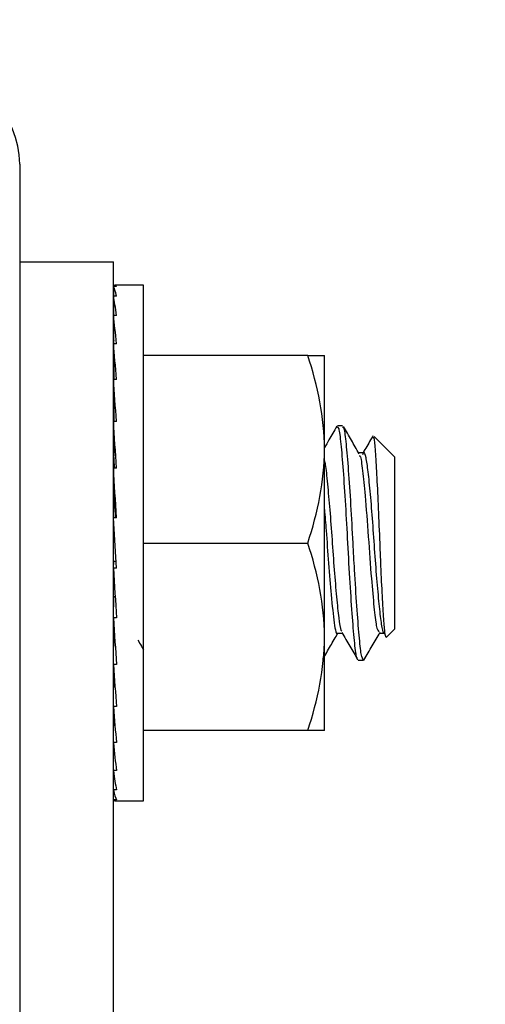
# Model space of a CAD drawing. Header units: inches. Extents: x 0.1 to 10.7, y 0.1 to 7.8.
# Tile 21 of 46: x 3.2367 to 3.2626, y 6.5399 to 6.5946. Entities that reach past the tile are written whole.
import ezdxf

# ---------------------------------------------------------------- set-up
doc = ezdxf.new("R2010")
doc.units = ezdxf.units.IN
doc.header["$MEASUREMENT"] = 0
doc.layers.add('DIMENSIONS', color=140, linetype='Continuous', lineweight=25)
doc.styles.add('SLDTEXTSTYLE0', font='TXT', dxfattribs={"width": 0.7})
doc.dimstyles.new('SLDDIMSTYLE1', dxfattribs={"dimtxt": 0.084961, "dimasz": 0.13, "dimexe": 0, "dimexo": 0.0625, "dimgap": 0.02124, "dimtad": 0, "dimtih": 1, "dimtoh": 1, "dimlfac": 24, "dimrnd": 1e-09, "dimzin": 12, "dimdsep": 46, "dimtxsty": 'SLDTEXTSTYLE0', "dimsah": 1, "dimcen": 0.09, "dimadec": 0, "dimazin": 3, "dimtfac": 1, "dimtofl": 0, "dimtmove": 0, "dimatfit": 3, "dimfxl": 0, "dimfrac": 2, "dimtolj": 1, "dimtzin": 12, "dimarcsym": 0})

# ---------------------------------------------------------------- blocks, each defined once
blk = doc.blocks.new('_D_8')
at = {"layer": 'DIMENSIONS'}
for p, q in [((3.13252, 6.636573), (3.13252, 7.044033)), ((4.767937, 6.636573), (4.767937, 7.044033)), ((3.13252, 6.919033), (3.704451, 6.919033)), ((3.819576, 6.919033), (3.791046, 6.919033)), ((3.791046, 6.919033), (3.791046, 6.784002)), ((4.142724, 6.919033), (4.171254, 6.919033)), ((4.171254, 6.919033), (4.171254, 6.784002)), ((4.767937, 6.919033), (4.257848, 6.919033)), ((3.791046, 6.784002), (3.819576, 6.784002)), ((4.171254, 6.784002), (4.142724, 6.784002))]:
    blk.add_line(p, q, dxfattribs=at)
for points in [[(3.13252, 6.919033), (3.26252, 6.899033), (3.26252, 6.939033)], [(4.767937, 6.919033), (4.637937, 6.939033), (4.637937, 6.899033)]]:
    blk.add_solid(points, dxfattribs=at)
at = {"layer": 'DIMENSIONS', "char_height": 0.0833333, "attachment_point": 1, "style": 'SLDTEXTSTYLE0'}
for s, insert in [('39.25', (3.819576, 7.045475)), ('997.0', (3.819576, 6.891424))]:
    blk.add_mtext(s, dxfattribs=dict(at, insert=insert))

msp = doc.modelspace()

# ---------------------------------------------------------------- linework, layer by layer
for p, q in [((3.236687, 6.586573), (3.236687, 6.492406)), ((3.236687, 6.581156), (3.241895, 6.581156)), ((3.241895, 6.49001), (3.241895, 6.581156)), ((3.242062, 6.579785), (3.241895, 6.579785)), ((3.241895, 6.579785), (3.241899, 6.579237)), ((3.243562, 6.579854), (3.241979, 6.579854)), ((3.243562, 6.551208), (3.243562, 6.579854)), ((3.242062, 6.579237), (3.241895, 6.579237)), ((3.241895, 6.579237), (3.241902, 6.578163)), ((3.242062, 6.578163), (3.241895, 6.578163)), ((3.241895, 6.578163), (3.241906, 6.576603)), ((3.242062, 6.576603), (3.241895, 6.576603)), ((3.241895, 6.576603), (3.24191, 6.574617)), ((3.241902, 6.575792), (3.241895, 6.575792)), ((3.252684, 6.575948), (3.243562, 6.575948)), ((3.253614, 6.570739), (3.253614, 6.575948)), ((3.242062, 6.574617), (3.241895, 6.574617)), ((3.241895, 6.574617), (3.241917, 6.572283)), ((3.242062, 6.572283), (3.241895, 6.572283)), ((3.241895, 6.572283), (3.241919, 6.570368)), ((3.254627, 6.572042), (3.254337, 6.572042)), ((3.25752, 6.570305), (3.256371, 6.571455)), ((3.253614, 6.560323), (3.253614, 6.570739)), ((3.255785, 6.570538), (3.25552, 6.570538)), ((3.25752, 6.560757), (3.25752, 6.570305)), ((3.242062, 6.569689), (3.241895, 6.569689)), ((3.241895, 6.569689), (3.241919, 6.56851)), ((3.242062, 6.566935), (3.241895, 6.566935)), ((3.242062, 6.564127), (3.241895, 6.566935)), ((3.243562, 6.565531), (3.252684, 6.565531)), ((3.241895, 6.564127), (3.241919, 6.564525)), ((3.241919, 6.564525), (3.242038, 6.564525)), ((3.242062, 6.564127), (3.241895, 6.564127)), ((3.241895, 6.561373), (3.241919, 6.562553)), ((3.241919, 6.562553), (3.24199, 6.562553)), ((3.242062, 6.561373), (3.241895, 6.561373)), ((3.241895, 6.558779), (3.241919, 6.560694)), ((3.241919, 6.560694), (3.241938, 6.560694)), ((3.254338, 6.560524), (3.254602, 6.560524)), ((3.256653, 6.560524), (3.256942, 6.560524)), ((3.257087, 6.560324), (3.25752, 6.560757)), ((3.253614, 6.555114), (3.253614, 6.560323)), ((3.242062, 6.558779), (3.241895, 6.558779)), ((3.255495, 6.559021), (3.255784, 6.559021)), ((3.255888, 6.559219), (3.255784, 6.559021)), ((3.241895, 6.556445), (3.241914, 6.5585)), ((3.242062, 6.556445), (3.241895, 6.556445)), ((3.241895, 6.554459), (3.241909, 6.556268)), ((3.241895, 6.555271), (3.241902, 6.555271)), ((3.252684, 6.555114), (3.243562, 6.555114)), ((3.242062, 6.554459), (3.241895, 6.554459)), ((3.241895, 6.552899), (3.241905, 6.554357)), ((3.242062, 6.552899), (3.241895, 6.552899)), ((3.241895, 6.551825), (3.241902, 6.55285)), ((3.242062, 6.551825), (3.241895, 6.551825)), ((3.241895, 6.551277), (3.241899, 6.55181)), ((3.242062, 6.551277), (3.241895, 6.551277)), ((3.241979, 6.551208), (3.243562, 6.551208))]:
    msp.add_line(p, q)
msp.add_arc((3.231687, 6.586573), 0.005, 0, 90)
for major_axis, ratio, start_param, end_param in [((0, 0.014323), 0.059359, 6.185011, 6.38136), ((-0.000166, 0.014323), 0.05821, 5.987985, 6.184334), ((-0.000326, 0.014323), 0.054812, 5.791063, 5.987412), ((-0.000473, 0.014323), 0.049301, 5.594332, 5.790682), ((0.000473, 0.014323), 0.049301, 0.668167, 0.688853), ((-0.000602, 0.014323), 0.041899, 5.397851, 5.5942), ((-0.000708, 0.014323), 0.032898, 5.201637, 5.397987), ((-0.000786, 0.014323), 0.022647, 5.005671, 5.20202), ((-0.000563, 0.01026), 0.022647, 5.128366, 5.20202), ((-0.000834, 0.014323), 0.011541, 4.809892, 5.006241), ((-0.000597, 0.01026), 0.011541, 4.848974, 5.006241), ((-0.000834, 0.014323), 0.011541, 1.668299, 1.864649), ((-0.000786, 0.014323), 0.022647, 1.864078, 2.060428), ((-0.000708, 0.014323), 0.032898, 2.060045, 2.256394), ((-0.000602, 0.014323), 0.041899, 2.256258, 2.452608), ((-0.000473, 0.014323), 0.049301, 2.452739, 2.649089), ((-0.000326, 0.014323), 0.054812, 2.64947, 2.845819), ((-0.000166, 0.014323), 0.05821, 2.846392, 3.042741), ((0, 0.014323), 0.059359, 3.043418, 3.141593)]:
    msp.add_ellipse((3.241979, 6.565531), major_axis=major_axis, ratio=ratio, start_param=start_param, end_param=end_param)
for points in [[(3.253614, 6.570739), (3.253614, 6.572517), (3.253251, 6.574246), (3.252684, 6.575948)], [(3.252684, 6.575948), (3.253251, 6.575948), (3.253614, 6.575948), (3.253614, 6.575948)], [(3.252684, 6.565531), (3.253251, 6.567233), (3.253614, 6.568962), (3.253614, 6.570739)], [(3.253614, 6.560323), (3.253614, 6.5621), (3.253251, 6.563829), (3.252684, 6.565531)], [(3.252684, 6.555114), (3.253251, 6.556816), (3.253614, 6.558545), (3.253614, 6.560323)], [(3.253614, 6.555114), (3.253614, 6.555114), (3.253251, 6.555114), (3.252684, 6.555114)]]:
    msp.add_open_spline(points, degree=3)
for points, knots in [([(3.254303, 6.572015), (3.254156, 6.571763), (3.253927, 6.571368), (3.253697, 6.570973), (3.253614, 6.57083)], [0, 0, 0, 0, 0.638976, 1, 1, 1, 1]), ([(3.25546, 6.559132), (3.255445, 6.559133), (3.255386, 6.559135), (3.255295, 6.559896), (3.255174, 6.561322), (3.255038, 6.563291), (3.254918, 6.56549), (3.2548, 6.567688), (3.254667, 6.569636), (3.254544, 6.571112), (3.254441, 6.571958), (3.254367, 6.57196), (3.254337, 6.571961)], [0, 0, 0, 0, 0.038672, 0.149479, 0.260221, 0.370965, 0.484928, 0.592593, 0.703326, 0.814133, 0.924887, 1, 1, 1, 1]), ([(3.255784, 6.559021), (3.255742, 6.559089), (3.255656, 6.559227), (3.255545, 6.560324), (3.255416, 6.561966), (3.255297, 6.563808), (3.255195, 6.565744), (3.255089, 6.567688), (3.254956, 6.569636), (3.254833, 6.571112), (3.25473, 6.571958), (3.254656, 6.57196), (3.254627, 6.571961)], [0, 0, 0, 0, 0.104501, 0.21204, 0.31953, 0.427057, 0.500054, 0.604556, 0.712038, 0.819591, 0.927093, 1, 1, 1, 1]), ([(3.255549, 6.570489), (3.255402, 6.570741), (3.255109, 6.571245), (3.254816, 6.57175), (3.254669, 6.572003)], [0, 0, 0, 0, 0.499646, 1, 1, 1, 1]), ([(3.256308, 6.571482), (3.256265, 6.571407), (3.256082, 6.571093), (3.255899, 6.570778), (3.255759, 6.570538)], [0, 0, 0, 0, 0.2369386, 1, 1, 1, 1]), ([(3.257068, 6.560342), (3.257064, 6.560326), (3.257033, 6.560204), (3.256975, 6.560541), (3.256905, 6.561378), (3.256823, 6.562746), (3.256753, 6.564215), (3.256691, 6.565815), (3.256625, 6.567466), (3.25654, 6.569215), (3.256464, 6.570549), (3.256399, 6.571349), (3.256354, 6.571398), (3.256335, 6.571419)], [0, 0, 0, 0, 0.015183, 0.11544, 0.215652, 0.318492, 0.423431, 0.483979, 0.5936, 0.703222, 0.812843, 0.922358, 1, 1, 1, 1]), ([(3.255549, 6.570372), (3.255566, 6.570377), (3.25563, 6.570394), (3.255726, 6.569587), (3.255883, 6.568107), (3.256052, 6.565905), (3.256205, 6.563636), (3.256369, 6.561934), (3.256498, 6.560751), (3.2566, 6.560647), (3.256654, 6.560592)], [0, 0, 0, 0, 0.043947, 0.166578, 0.29304, 0.453165, 0.610474, 0.73828, 0.860993, 1, 1, 1, 1]), ([(3.255741, 6.570446), (3.255753, 6.570482), (3.255809, 6.57064), (3.255911, 6.570343), (3.256022, 6.569562), (3.256152, 6.568283), (3.256284, 6.566705), (3.256397, 6.564988), (3.256524, 6.563337), (3.256658, 6.561925), (3.256772, 6.56096), (3.25687, 6.560499), (3.256927, 6.56057), (3.256942, 6.560587)], [0, 0, 0, 0, 0.030981, 0.134855, 0.238742, 0.342545, 0.446407, 0.550302, 0.654106, 0.757955, 0.861856, 0.965661, 1, 1, 1, 1]), ([(3.253614, 6.5701), (3.25363, 6.570034), (3.253686, 6.569796), (3.25378, 6.568849), (3.253914, 6.567408), (3.254037, 6.565718), (3.254153, 6.564019), (3.254287, 6.56248), (3.254412, 6.561322), (3.254503, 6.560672), (3.254564, 6.560637), (3.254582, 6.560627)], [0, 0, 0, 0, 0.04922, 0.177562, 0.305895, 0.434367, 0.562732, 0.691073, 0.819543, 0.947927, 1, 1, 1, 1]), ([(3.253614, 6.567399), (3.253647, 6.567018), (3.253727, 6.566083), (3.253836, 6.564349), (3.254, 6.562445), (3.254156, 6.560996), (3.254276, 6.56038), (3.254337, 6.560529), (3.254338, 6.560532)], [0, 0, 0, 0, 0.128868, 0.31598, 0.510929, 0.752156, 0.995822, 1, 1, 1, 1]), ([(3.25353, 6.559091), (3.25367, 6.559332), (3.253947, 6.55981), (3.254225, 6.560288), (3.254363, 6.560524)], [0, 0, 0, 0, 0.504485, 1, 1, 1, 1]), ([(3.254581, 6.56056), (3.254727, 6.560308), (3.255021, 6.559804), (3.255314, 6.5593), (3.25546, 6.559047)], [0, 0, 0, 0, 0.499685, 1, 1, 1, 1]), ([(3.255827, 6.55906), (3.255973, 6.559312), (3.256266, 6.559817), (3.256559, 6.560321), (3.256706, 6.560573)], [0, 0, 0, 0, 0.500303, 1, 1, 1, 1]), ([(3.24325, 6.560142), (3.243315, 6.56003), (3.243419, 6.559851), (3.243523, 6.559672), (3.243562, 6.559605)], [0, 0, 0, 0, 0.623605, 1, 1, 1, 1])]:
    msp.add_open_spline(points, degree=3, knots=knots)

# ---------------------------------------------------------------- dimensions: what is measured, and where the dimension line sits
at = {"layer": 'DIMENSIONS'}
dim = msp.add_linear_dim(base=(4.767937, 6.919033), p1=(3.13252, 6.586573), p2=(4.767937, 6.586573), dimstyle='SLDDIMSTYLE1', dxfattribs=at)
dim.commit()
dim.dimension.update_dxf_attribs({"geometry": '_D_8', "text_midpoint": (3.98115, 6.919033), "dimtype": 160})

doc.saveas('drawing.dxf')
